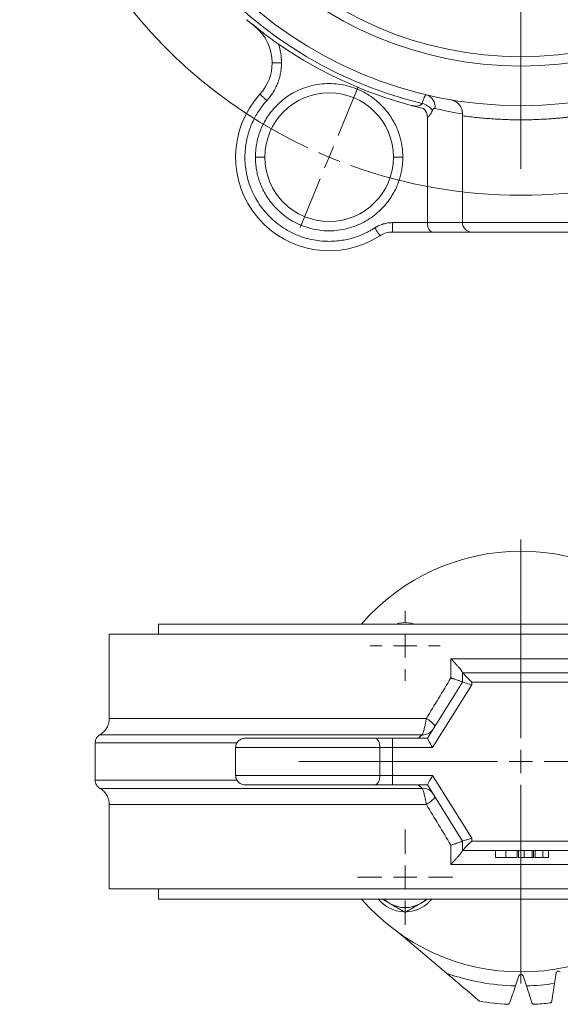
# Model space of a CAD drawing. Header units: millimetres. Extents: x 2 to 458, y -103 to 427.
# Tile 1 of 11: x 2 to 117, y -103 to 108. Entities that reach past the tile are written whole.
import ezdxf

# ---------------------------------------------------------------- set-up
doc = ezdxf.new("R2010")
doc.units = ezdxf.units.MM

# ---------------------------------------------------------------- blocks, each defined once
blk = doc.blocks.new('SW_CENTERMARKSYMBOL_0')
at = {"color": 0, "linetype": 'Continuous', "lineweight": 0}
for p, q in [((41, -103.99), (41, -200.49)), ((1.91, -193.37), (6.22, -182.97)), ((0, -197.99), (0.96, -195.68)), ((0, -197.99), (-0.96, -200.3)), ((-1.91, -202.61), (-6.22, -213))]:
    blk.add_line(p, q, dxfattribs=at)
for start, end in [(115.1736, 244.8264), (246.1632, 247.5), (247.5, 248.8368), (250.1736, 289.8264)]:
    blk.add_arc((41, -98.99), 107.15, start, end, dxfattribs=at)
blk = doc.blocks.new('SW_CENTERMARKSYMBOL_1')
at = {"color": 0, "linetype": 'Continuous', "lineweight": 0}
for p, q in [((0, 5), (0, 10.185)), ((0, 0), (0, 2.5)), ((-5, 0), (-10.185, 0)), ((0, 0), (-2.5, 0)), ((0, 0), (0, -2.5)), ((0, 0), (2.5, 0)), ((5, 0), (10.185, 0)), ((0, -5), (0, -10.185))]:
    blk.add_line(p, q, dxfattribs=at)
blk = doc.blocks.new('SW_CENTERMARKSYMBOL_2')
at = {"color": 0, "linetype": 'Continuous', "lineweight": 0}
for p, q in [((0, 5), (0, 7.5)), ((0, 0), (0, 2.5)), ((-5, 0), (-7.5, 0)), ((0, 0), (-2.5, 0)), ((0, 0), (0, -2.5)), ((0, 0), (2.5, 0)), ((5, 0), (7.5, 0)), ((0, -5), (0, -7.5))]:
    blk.add_line(p, q, dxfattribs=at)
blk = doc.blocks.new('SW_CENTERMARKSYMBOL_3')
at = {"color": 0, "linetype": 'Continuous', "lineweight": 0}
for p, q in [((0, 5), (0, 47.5)), ((0, 0), (0, 2.5)), ((-5, 0), (-47.5, 0)), ((0, 0), (-2.5, 0)), ((0, 0), (0, -2.5)), ((0, 0), (2.5, 0)), ((5, 0), (47.5, 0)), ((0, -5), (0, -47.5))]:
    blk.add_line(p, q, dxfattribs=at)

msp = doc.modelspace()

# ---------------------------------------------------------------- linework, layer by layer
at = {"color": 7, "linetype": 'Continuous', "lineweight": 15}
for p, q in [((85.74, 89.39), (85.75, 89.38)), ((88.8, 64.41), (88.8, 86.9)), ((96.3, 87.27), (96.3, 64.41)), ((81.35, 64.41), (88.8, 64.41)), ((81.35, 62.41), (81.35, 64.41)), ((96.3, 64.41), (88.8, 64.41)), ((121.3, 64.41), (96.3, 64.41)), ((89.91, 62.41), (81.35, 62.41)), ((98.3, 62.41), (89.91, 62.41)), ((119.3, 62.41), (98.3, 62.41)), ((31.3, -21.45), (31.3, -23.6)), ((108.8, -21.45), (31.3, -21.45)), ((186.3, -21.45), (108.8, -21.45)), ((20.8, -23.6), (20.8, -41.65)), ((20.8, -23.6), (196.8, -23.6)), ((123.79, -28.85), (93.81, -28.85)), ((93.81, -28.85), (93.81, -32.98)), ((96.3, -31.85), (96.3, -33.84)), ((121.3, -31.85), (96.3, -31.85)), ((96.3, -33.84), (88.8, -45.85)), ((98.3, -34.42), (89.91, -47.85)), ((98.3, -33.85), (98.3, -34.42)), ((119.3, -33.85), (98.3, -33.85)), ((20.8, -41.65), (88.58, -41.65)), ((87.7, -45.11), (18.8, -45.11)), ((81.35, -47.85), (81.35, -45.85)), ((81.35, -45.85), (88.8, -45.85)), ((17.8, -46.85), (17.8, -54.85)), ((47.8, -47.85), (47.8, -53.85)), ((78.64, -47.85), (78.64, -53.85)), ((78.64, -47.85), (81.35, -47.85)), ((81.35, -47.85), (81.35, -53.85)), ((89.91, -47.85), (81.35, -47.85)), ((81.35, -53.85), (78.64, -53.85)), ((81.35, -55.85), (81.35, -53.85)), ((81.35, -53.85), (89.91, -53.85)), ((89.91, -53.85), (98.3, -67.27)), ((18.8, -56.58), (87.7, -56.58)), ((81.35, -55.85), (88.8, -55.85)), ((88.8, -55.85), (96.3, -67.85)), ((20.8, -60.04), (20.8, -78.1)), ((20.8, -60.04), (88.58, -60.04)), ((98.3, -67.27), (98.3, -67.85)), ((93.81, -68.71), (93.81, -72.85)), ((96.3, -67.85), (96.3, -69.85)), ((98.3, -67.85), (119.3, -67.85)), ((96.3, -69.85), (121.3, -69.85)), ((103.33, -71.35), (103.33, -69.85)), ((105.54, -71.35), (105.54, -69.85)), ((107.99, -71.35), (107.99, -69.85)), ((108.31, -71.35), (108.31, -69.85)), ((108.31, -71.35), (109.5, -71.35)), ((109.5, -71.35), (109.5, -69.85)), ((109.5, -71.35), (111.2, -71.35)), ((111.2, -71.35), (111.2, -69.85)), ((111.49, -69.85), (111.49, -71.35)), ((111.82, -69.85), (111.82, -71.35)), ((111.82, -71.35), (113.48, -71.35)), ((113.48, -71.35), (113.48, -69.85)), ((113.48, -71.35), (114.68, -71.35)), ((114.68, -71.35), (114.68, -69.85)), ((93.81, -72.85), (123.79, -72.85)), ((196.8, -78.1), (20.8, -78.1)), ((31.3, -78.1), (31.3, -80.25)), ((31.3, -80.25), (186.3, -80.25)), ((79.11, -80.25), (80.8, -81.22)), ((82.69, -87.5), (92.91, -96.14)), ((107.62, -98.83), (108.33, -96.66)), ((109.27, -96.67), (109.97, -98.83)), ((115.97, -98.31), (116.3, -96.05)), ((105.94, -102.77), (105.94, -102.77))]:
    msp.add_line(p, q, dxfattribs=at)
at = {"color": 8, "linetype": 'Continuous', "lineweight": 15}
for p, q in [((17.8, -46.85), (48.05, -46.85)), ((47.8, -47.85), (78.64, -47.85)), ((78.64, -53.85), (47.8, -53.85)), ((48.04, -54.85), (17.8, -54.85))]:
    msp.add_line(p, q, dxfattribs=at)
at = {"color": 7, "linetype": 'Continuous', "lineweight": 15, "flags": 128}
for points in [[(84.05, -21.1), (82.7, -21.28), (82.22, -21.45)], [(85.89, -21.45), (85.4, -21.28), (84.05, -21.1)], [(96.3, -31.85), (96.34, -31.88), (96.45, -32), (96.64, -32.18), (96.89, -32.43), (97.19, -32.73), (97.54, -33.08), (97.91, -33.46), (98.3, -33.85)], [(96.3, -33.84), (96.34, -33.85), (96.45, -33.89), (96.64, -33.94), (96.89, -34.01), (97.19, -34.1), (97.54, -34.2), (97.91, -34.3), (98.3, -34.42)], [(88.8, -45.85), (88.82, -45.88), (88.89, -46), (88.99, -46.18), (89.13, -46.43), (89.29, -46.73), (89.49, -47.08), (89.69, -47.46), (89.91, -47.85)], [(88.8, -55.85), (88.82, -55.81), (88.87, -55.72), (88.95, -55.58), (89.06, -55.38), (89.2, -55.13), (89.36, -54.85), (89.53, -54.53), (89.72, -54.19), (89.91, -53.85)], [(96.3, -67.85), (96.34, -67.84), (96.45, -67.8), (96.64, -67.75), (96.89, -67.68), (97.19, -67.59), (97.54, -67.49), (97.91, -67.39), (98.3, -67.27)], [(96.3, -69.85), (96.34, -69.81), (96.45, -69.69), (96.64, -69.51), (96.89, -69.26), (97.19, -68.96), (97.54, -68.61), (97.91, -68.24), (98.3, -67.85)], [(79.51, -80.25), (80.1, -80.75), (80.8, -81.22)], [(88.59, -80.25), (88.01, -80.75), (87.3, -81.22)]]:
    msp.add_lwpolyline(points, dxfattribs=at)
at = {"color": 7, "linetype": 'Continuous', "lineweight": 15}
for radius in [88, 79.5, 77.5]:
    msp.add_circle((108.8, 177.41), radius, dxfattribs=at)
for centre, radius, start, end in [((108.8, 177.41), 90, 180, 256.4379), ((45.62, 98.61), 10, 360, 51.2738), ((108.8, 177.41), 91, 235.2389, 256.7572), ((45.62, 98.61), 10, 317.6775, 360), ((67.8, 78.41), 20, 137.6775, 302.8332), ((67.8, 78.41), 13.75, 0, 180), ((87.77, 89.2), 2.68, 352.2701, 72.5784), ((86.31, 85.46), 4.67, 39.9861, 72.7577), ((67.8, 78.41), 13.75, 180, 0), ((98.3, 64.41), 2, 180, 270), ((81.35, 57.41), 5, 90, 122.8332), ((108.8, -50.85), 45, 90, 139.2066), ((108.8, -50.85), 45, 40.7934, 90), ((86.47, -45.98), 4.81, 34.6928, 64.1017), ((87.95, -42.77), 2.35, 263.8373, 325.5596), ((87.95, -58.92), 2.35, 34.4403, 96.1627), ((108.8, -50.85), 45, 220.7934, 319.2066), ((84.05, -75.59), 7.4, 218.9432, 267.7819), ((84.05, -75.59), 6.5, 240, 300), ((84.05, -75.59), 7.4, 273.5236, 321.0568), ((108.8, -50.85), 48, 250.6617, 268.5912), ((108.8, -96.85), 0.5, 21.0375, 158.7835), ((116.79, -96.15), 0.5, 31.0375, 168.7835), ((108.8, -50.85), 48, 271.3962, 278.591), ((108.8, -50.85), 52, 260.1838, 266.8432), ((108.8, -50.85), 52, 273.1328, 276.8432)]:
    msp.add_arc(centre, radius, start, end, dxfattribs=at)
msp.add_ellipse((89.91, 64.41), major_axis=(0, 2), ratio=0.554309, start_param=1.570796, end_param=3.141593, dxfattribs=at)
for points, knots in [([(50.16, 107.82), (50.43, 107.59), (50.72, 107.37), (51.16, 107.04), (51.31, 106.93), (51.61, 106.7), (51.76, 106.58), (52.21, 106.22), (52.5, 105.98), (53.06, 105.5), (53.33, 105.27), (53.61, 105.05)], [0, 0, 0, 0, 0.25, 0.25, 0.375, 0.375, 0.5, 0.5, 0.75, 0.75, 1, 1, 1, 1]), ([(50.16, 107.82), (50.25, 107.74), (50.4, 107.62), (50.68, 107.39), (51.03, 107.1), (51.45, 106.75), (51.74, 106.52), (51.87, 106.41)], [0, 0, 0, 0, 0.158015, 0.250037, 0.500011, 0.766184, 1, 1, 1, 1]), ([(56.92, 102.65), (56.62, 102.85), (56.34, 103.05), (55.77, 103.45), (55.49, 103.65), (54.94, 104.06), (54.67, 104.26), (54.14, 104.65), (53.87, 104.85), (53.61, 105.05)], [0, 0, 0, 0, 0.25, 0.25, 0.5, 0.5, 0.75, 0.75, 1, 1, 1, 1]), ([(57.62, 98.61), (57.62, 99.27), (57.56, 99.95), (57.33, 101.3), (57.15, 101.98), (56.92, 102.65)], [0, 0, 0, 0, 0.5, 0.5, 1, 1, 1, 1]), ([(57.62, 98.61), (57.62, 98.51), (57.61, 98.3), (57.6, 97.98), (57.58, 97.67), (57.55, 97.36), (57.51, 97.05), (57.47, 96.74), (57.37, 96.16), (57.18, 95.34), (56.82, 94.27), (56.37, 93.25), (55.92, 92.44), (55.51, 91.82), (55.19, 91.38), (54.85, 90.94), (54.61, 90.67), (54.49, 90.53)], [0, 0, 0, 0, 0.035467, 0.070875, 0.10625, 0.141615, 0.176995, 0.212414, 0.247895, 0.37392, 0.500007, 0.626032, 0.752119, 0.814143, 0.876044, 0.937953, 1, 1, 1, 1]), ([(55.62, 98.61), (55.62, 98.61), (55.66, 98.61), (55.85, 98.61), (56.01, 98.61), (56.4, 98.61), (56.63, 98.61), (57.13, 98.61), (57.38, 98.61), (57.62, 98.61)], [0, 0, 0, 0, 0.25, 0.25, 0.5, 0.5, 0.75, 0.75, 1, 1, 1, 1]), ([(52.05, 78.41), (52.05, 78.53), (52.05, 78.76), (52.06, 79.11), (52.08, 79.46), (52.11, 79.81), (52.14, 80.16), (52.22, 80.78), (52.37, 81.68), (52.67, 82.88), (53.09, 84.1), (53.84, 85.83), (54.88, 87.53), (56.23, 89.14), (57.44, 90.32), (58.83, 91.4), (60.38, 92.35), (62.09, 93.13), (63.92, 93.72), (65.84, 94.08), (67.8, 94.2), (69.76, 94.08), (71.67, 93.72), (73.5, 93.13), (75.21, 92.35), (76.77, 91.4), (78.16, 90.32), (79.37, 89.14), (80.71, 87.53), (81.75, 85.83), (82.51, 84.1), (82.92, 82.88), (83.22, 81.68), (83.39, 80.67), (83.49, 79.81), (83.54, 79.11), (83.54, 78.65), (83.55, 78.41)], [0, 0, 0, 0, 0.0070714, 0.0141364, 0.0211985, 0.0282612, 0.0353279, 0.0424022, 0.0663831, 0.0903744, 0.1174018, 0.1444396, 0.2048316, 0.2374547, 0.2716061, 0.3071861, 0.3440509, 0.3820123, 0.4208399, 0.4602672, 0.5000013, 0.5397354, 0.5791627, 0.6179902, 0.6559517, 0.6928165, 0.7283965, 0.7625479, 0.7951709, 0.855563, 0.8825905, 0.9096282, 0.9336091, 0.9576004, 0.971736, 0.9858599, 1, 1, 1, 1]), ([(53.01, 91.88), (53.01, 91.88), (53.04, 91.85), (53.19, 91.72), (53.3, 91.62), (53.59, 91.35), (53.76, 91.19), (54.13, 90.86), (54.31, 90.69), (54.49, 90.53)], [0, 0, 0, 0, 0.25, 0.25, 0.5, 0.5, 0.75, 0.75, 1, 1, 1, 1]), ([(88.58, 91.76), (88.53, 91.77), (88.47, 91.75), (88.35, 91.61), (88.28, 91.5), (88.16, 91.28), (88.12, 91.19), (88.04, 90.99), (88, 90.88), (87.92, 90.64), (87.87, 90.51), (87.79, 90.23), (87.74, 90.08), (87.7, 89.92)], [0, 0, 0, 0, 0.25, 0.25, 0.5, 0.5, 0.625, 0.625, 0.75, 0.75, 0.875, 0.875, 1, 1, 1, 1]), ([(96.3, 87.74), (96.3, 87.78), (96.3, 87.86), (96.29, 87.99), (96.28, 88.12), (96.26, 88.24), (96.22, 88.42), (96.16, 88.66), (96.06, 88.93), (95.93, 89.19), (95.74, 89.5), (95.46, 89.84), (95.09, 90.16), (94.76, 90.37), (94.48, 90.5), (94.27, 90.58), (94.05, 90.65), (93.9, 90.68), (93.81, 90.69)], [0, 0, 0, 0, 0.024431, 0.049131, 0.074139, 0.099492, 0.125227, 0.186532, 0.250951, 0.312018, 0.37667, 0.501367, 0.626644, 0.751182, 0.809489, 0.875139, 0.927097, 1, 1, 1, 1]), ([(54.49, 90.53), (54.4, 90.44), (54.23, 90.24), (53.97, 89.94), (53.72, 89.64), (53.48, 89.33), (53.25, 89.01), (52.84, 88.44), (52.3, 87.6), (51.65, 86.41), (51.07, 85.13), (50.4, 83.22), (49.83, 80.58), (49.74, 77.76), (50.02, 75.4), (50.42, 73.58), (51.03, 71.78), (51.84, 70.02), (52.84, 68.33), (54.03, 66.76), (55.39, 65.33), (56.88, 64.06), (58.49, 62.97), (60.17, 62.07), (61.89, 61.38), (64.17, 60.71), (66.97, 60.33), (69.67, 60.46), (71.66, 60.81), (73.02, 61.17), (74.3, 61.61), (75.35, 62.06), (76.2, 62.49), (76.89, 62.87), (77.33, 63.15), (77.56, 63.29)], [0, 0, 0, 0, 0.007578, 0.015149, 0.022717, 0.030286, 0.037859, 0.045439, 0.070685, 0.095941, 0.123856, 0.151782, 0.212955, 0.279235, 0.314138, 0.350031, 0.386756, 0.424131, 0.461953, 0.500001, 0.53805, 0.575872, 0.613247, 0.649972, 0.685864, 0.720768, 0.787048, 0.848221, 0.876136, 0.904061, 0.929307, 0.954563, 0.969712, 0.984847, 1, 1, 1, 1]), ([(85.41, 89.46), (85.47, 89.45), (85.58, 89.42), (85.74, 89.39), (85.89, 89.36), (86.09, 89.34), (86.35, 89.33), (86.66, 89.34), (86.95, 89.4), (87.19, 89.48), (87.36, 89.58), (87.49, 89.67), (87.6, 89.78), (87.67, 89.87), (87.7, 89.92)], [0, 0, 0, 0, 0.070654, 0.135945, 0.195833, 0.250294, 0.383216, 0.499793, 0.63302, 0.749124, 0.814011, 0.874291, 0.939181, 1, 1, 1, 1]), ([(88.8, 86.9), (88.8, 87.08), (88.78, 87.26), (88.72, 87.61), (88.66, 87.79), (88.52, 88.12), (88.43, 88.28), (88.22, 88.57), (88.1, 88.71), (87.96, 88.83)], [0, 0, 0, 0, 0.25, 0.25, 0.5, 0.5, 0.75, 0.75, 1, 1, 1, 1]), ([(89.89, 88.46), (89.87, 88.41), (89.84, 88.33), (89.78, 88.2), (89.73, 88.08), (89.65, 87.92), (89.54, 87.73), (89.39, 87.51), (89.22, 87.28), (89.02, 87.07), (88.87, 86.95), (88.8, 86.9)], [0, 0, 0, 0, 0.0622988, 0.124712, 0.1873318, 0.2502495, 0.3742363, 0.4993856, 0.6641015, 0.8305262, 1, 1, 1, 1]), ([(90.43, 88.84), (90.41, 88.85), (90.38, 88.85), (90.33, 88.85), (90.25, 88.85), (90.15, 88.81), (90.06, 88.74), (90, 88.66), (89.94, 88.57), (89.9, 88.5), (89.89, 88.46)], [0, 0, 0, 0, 0.084069, 0.167078, 0.249456, 0.499211, 0.625681, 0.749414, 0.875742, 1, 1, 1, 1]), ([(121.3, 87.27), (121.01, 87.23), (120.41, 87.15), (119.53, 87.04), (118.64, 86.94), (117.75, 86.85), (116.86, 86.76), (115.97, 86.69), (114.33, 86.57), (111.94, 86.44), (108.8, 86.39), (105.66, 86.44), (103.05, 86.58), (100.97, 86.74), (99.41, 86.89), (97.85, 87.06), (96.82, 87.2), (96.3, 87.27)], [0, 0, 0, 0, 0.0356789, 0.07135, 0.1070168, 0.1426826, 0.178351, 0.2140253, 0.2497092, 0.3748451, 0.500001, 0.625137, 0.7502929, 0.8127252, 0.8751414, 0.9375602, 1, 1, 1, 1]), ([(83.55, 78.41), (83.55, 78.3), (83.54, 78.06), (83.53, 77.71), (83.51, 77.37), (83.49, 77.02), (83.45, 76.67), (83.37, 76.05), (83.22, 75.15), (82.92, 73.95), (82.51, 72.73), (81.75, 71), (80.71, 69.3), (79.37, 67.69), (78.16, 66.51), (76.77, 65.43), (75.21, 64.48), (73.5, 63.69), (71.67, 63.11), (69.76, 62.75), (67.8, 62.62), (65.84, 62.75), (63.92, 63.11), (62.09, 63.69), (60.38, 64.48), (58.83, 65.43), (57.44, 66.51), (56.23, 67.69), (54.88, 69.3), (53.84, 71), (53.09, 72.73), (52.67, 73.95), (52.37, 75.15), (52.2, 76.16), (52.1, 77.02), (52.06, 77.71), (52.05, 78.18), (52.05, 78.41)], [0, 0, 0, 0, 0.007071, 0.014136, 0.021199, 0.028261, 0.035328, 0.042402, 0.066383, 0.090374, 0.117402, 0.14444, 0.204832, 0.237455, 0.271606, 0.307186, 0.344051, 0.382012, 0.42084, 0.460267, 0.500001, 0.539735, 0.579163, 0.61799, 0.655952, 0.692817, 0.728396, 0.762548, 0.795171, 0.855563, 0.88259, 0.909628, 0.933609, 0.9576, 0.971736, 0.98586, 1, 1, 1, 1]), ([(54.05, 78.41), (54.05, 78.41), (54, 78.41), (53.81, 78.41), (53.66, 78.41), (53.27, 78.41), (53.03, 78.41), (52.54, 78.41), (52.28, 78.41), (52.05, 78.41)], [0, 0, 0, 0, 0.25, 0.25, 0.5, 0.5, 0.75, 0.75, 1, 1, 1, 1]), ([(81.55, 78.41), (81.55, 78.41), (81.59, 78.41), (81.78, 78.41), (81.94, 78.41), (82.33, 78.41), (82.56, 78.41), (83.06, 78.41), (83.31, 78.41), (83.55, 78.41)], [0, 0, 0, 0, 0.25, 0.25, 0.5, 0.5, 0.75, 0.75, 1, 1, 1, 1]), ([(77.56, 63.29), (77.63, 63.33), (77.77, 63.42), (77.98, 63.55), (78.2, 63.66), (78.51, 63.81), (78.89, 63.97), (79.37, 64.13), (79.86, 64.25), (80.35, 64.34), (80.85, 64.4), (81.19, 64.4), (81.35, 64.41)], [0, 0, 0, 0, 0.062199, 0.124336, 0.18649, 0.248741, 0.374312, 0.50002, 0.62559, 0.751298, 0.875615, 1, 1, 1, 1]), ([(78.64, 61.61), (78.64, 61.61), (78.62, 61.64), (78.51, 61.81), (78.43, 61.94), (78.22, 62.26), (78.09, 62.46), (77.82, 62.88), (77.68, 63.09), (77.56, 63.29)], [0, 0, 0, 0, 0.25, 0.25, 0.5, 0.5, 0.75, 0.75, 1, 1, 1, 1]), ([(96.3, -31.81), (96.3, -31.8), (96.3, -31.79), (96.29, -31.76), (96.28, -31.73), (96.26, -31.69), (96.22, -31.63), (96.16, -31.53), (96.06, -31.38), (95.93, -31.21), (95.74, -30.97), (95.46, -30.64), (95.09, -30.21), (94.76, -29.85), (94.48, -29.54), (94.27, -29.33), (94.05, -29.09), (93.9, -28.94), (93.81, -28.85)], [0, 0, 0, 0, 0.024431, 0.049131, 0.074139, 0.099492, 0.125227, 0.186532, 0.250951, 0.312018, 0.37667, 0.501367, 0.626644, 0.751182, 0.809489, 0.875139, 0.927097, 1, 1, 1, 1]), ([(93.81, -32.98), (93.87, -33), (93.96, -33.03), (94.1, -33.07), (94.21, -33.1), (94.37, -33.15), (94.56, -33.21), (94.87, -33.31), (95.22, -33.42), (95.6, -33.54), (95.9, -33.65), (96.09, -33.73), (96.2, -33.77), (96.26, -33.8), (96.29, -33.83), (96.3, -33.84), (96.3, -33.84)], [0, 0, 0, 0, 0.039201, 0.073203, 0.102005, 0.125608, 0.191297, 0.25018, 0.381768, 0.500008, 0.628458, 0.749887, 0.813645, 0.876559, 0.938665, 1, 1, 1, 1]), ([(20.8, -41.65), (20.8, -41.98), (20.76, -42.33), (20.58, -43.01), (20.44, -43.34), (20.09, -43.96), (19.87, -44.24), (19.37, -44.74), (19.09, -44.95), (18.8, -45.11)], [0, 0, 0, 0, 0.25, 0.25, 0.5, 0.5, 0.75, 0.75, 1, 1, 1, 1]), ([(88.58, -41.65), (88.53, -41.97), (88.47, -42.29), (88.35, -42.94), (88.28, -43.26), (88.16, -43.71), (88.12, -43.86), (88.04, -44.15), (88, -44.29), (87.92, -44.56), (87.87, -44.68), (87.79, -44.91), (87.74, -45.02), (87.7, -45.11)], [0, 0, 0, 0, 0.25, 0.25, 0.5, 0.5, 0.625, 0.625, 0.75, 0.75, 0.875, 0.875, 1, 1, 1, 1]), ([(18.8, -45.11), (18.62, -45.24), (18.26, -45.5), (17.92, -46.09), (17.77, -46.57), (17.81, -46.82), (17.81, -46.85)], [0, 0, 0, 0, 0.308683, 0.635312, 0.96196, 1, 1, 1, 1]), ([(49.94, -45.85), (49.67, -45.87), (49.11, -45.93), (48.38, -46.4), (47.88, -47.09), (47.83, -47.6), (47.8, -47.85)], [0, 0, 0, 0, 0.237791, 0.492641, 0.751207, 1, 1, 1, 1]), ([(49.94, -45.85), (49.92, -45.85), (49.89, -45.85), (49.85, -45.85), (49.82, -45.85), (49.8, -45.85), (49.8, -45.85), (49.8, -45.85), (49.81, -45.85), (49.84, -45.85), (49.91, -45.85), (50.04, -45.85), (50.22, -45.85), (50.52, -45.85), (51.03, -45.85), (51.84, -45.85), (52.84, -45.85), (54.03, -45.85), (55.39, -45.85), (56.88, -45.85), (58.49, -45.85), (60.17, -45.85), (61.89, -45.85), (64.17, -45.85), (66.97, -45.85), (69.67, -45.85), (71.66, -45.85), (73.02, -45.85), (74.3, -45.85), (75.35, -45.85), (76.2, -45.85), (76.89, -45.85), (77.33, -45.85), (77.56, -45.85)], [0, 0, 0, 0, 0.010559, 0.021101, 0.031632, 0.042157, 0.052683, 0.063216, 0.073762, 0.084327, 0.106498, 0.128682, 0.151482, 0.174294, 0.220949, 0.268429, 0.316477, 0.364813, 0.413149, 0.461197, 0.508678, 0.555332, 0.600929, 0.64527, 0.72947, 0.807183, 0.842646, 0.878122, 0.910194, 0.942278, 0.961522, 0.980751, 1, 1, 1, 1]), ([(78.64, -47.85), (78.64, -47.61), (78.62, -47.36), (78.51, -46.86), (78.43, -46.63), (78.22, -46.24), (78.09, -46.08), (77.82, -45.89), (77.68, -45.85), (77.56, -45.85)], [0, 0, 0, 0, 0.25, 0.25, 0.5, 0.5, 0.75, 0.75, 1, 1, 1, 1]), ([(77.56, -45.85), (77.63, -45.85), (77.77, -45.85), (77.98, -45.85), (78.2, -45.85), (78.51, -45.85), (78.89, -45.85), (79.37, -45.85), (79.86, -45.85), (80.35, -45.85), (80.85, -45.85), (81.19, -45.85), (81.35, -45.85)], [0, 0, 0, 0, 0.062199, 0.124336, 0.18649, 0.248741, 0.374312, 0.50002, 0.62559, 0.751298, 0.875615, 1, 1, 1, 1]), ([(47.8, -53.85), (47.83, -54.09), (47.88, -54.6), (48.38, -55.29), (49.11, -55.76), (49.67, -55.82), (49.94, -55.85)], [0, 0, 0, 0, 0.248793, 0.507359, 0.762209, 1, 1, 1, 1]), ([(77.56, -55.85), (77.68, -55.85), (77.82, -55.8), (78.09, -55.61), (78.22, -55.45), (78.43, -55.06), (78.51, -54.83), (78.62, -54.34), (78.64, -54.08), (78.64, -53.85)], [0, 0, 0, 0, 0.25, 0.25, 0.5, 0.5, 0.75, 0.75, 1, 1, 1, 1]), ([(18.8, -56.58), (18.66, -56.5), (18.53, -56.4), (18.28, -56.16), (18.17, -56.02), (17.99, -55.71), (17.92, -55.54), (17.82, -55.2), (17.8, -55.02), (17.8, -54.85)], [0, 0, 0, 0, 0.25, 0.25, 0.5, 0.5, 0.75, 0.75, 1, 1, 1, 1]), ([(18.8, -56.58), (19.09, -56.74), (19.37, -56.95), (19.87, -57.45), (20.09, -57.73), (20.44, -58.35), (20.58, -58.68), (20.76, -59.36), (20.8, -59.71), (20.8, -60.04)], [0, 0, 0, 0, 0.25, 0.25, 0.5, 0.5, 0.75, 0.75, 1, 1, 1, 1]), ([(49.94, -55.85), (49.83, -55.85), (49.78, -55.85), (49.81, -55.85), (49.89, -55.85), (50.2, -55.85), (50.43, -55.85), (51.03, -55.85), (51.41, -55.85), (52.32, -55.85), (52.85, -55.85), (54.04, -55.85), (54.7, -55.85), (56.13, -55.85), (56.9, -55.85), (58.5, -55.85), (59.34, -55.85), (61.05, -55.85), (61.92, -55.85), (63.66, -55.85), (64.53, -55.85), (66.23, -55.85), (67.07, -55.85), (68.7, -55.85), (69.48, -55.85), (71.74, -55.85), (73.11, -55.85), (75.55, -55.85), (76.62, -55.85), (77.56, -55.85)], [0, 0, 0, 0, 0.0625, 0.0625, 0.125, 0.125, 0.1875, 0.1875, 0.25, 0.25, 0.3125, 0.3125, 0.375, 0.375, 0.4375, 0.4375, 0.5, 0.5, 0.5625, 0.5625, 0.625, 0.625, 0.6875, 0.6875, 0.75, 0.75, 0.875, 0.875, 1, 1, 1, 1]), ([(77.56, -55.85), (78.11, -55.85), (78.73, -55.85), (80.02, -55.85), (80.69, -55.85), (81.35, -55.85)], [0, 0, 0, 0, 0.5, 0.5, 1, 1, 1, 1]), ([(87.7, -56.58), (87.78, -56.77), (87.87, -57), (88, -57.4), (88.04, -57.53), (88.12, -57.82), (88.16, -57.97), (88.24, -58.28), (88.27, -58.43), (88.34, -58.75), (88.38, -58.91), (88.47, -59.39), (88.53, -59.72), (88.58, -60.04)], [0, 0, 0, 0, 0.25, 0.25, 0.375, 0.375, 0.5, 0.5, 0.625, 0.625, 0.75, 0.75, 1, 1, 1, 1]), ([(88.58, -60.04), (88.84, -59.87), (89.1, -59.69), (89.58, -59.33), (89.8, -59.16), (90.15, -58.86), (90.28, -58.74), (90.43, -58.55), (90.45, -58.49), (90.43, -58.45)], [0, 0, 0, 0, 0.25, 0.25, 0.5, 0.5, 0.75, 0.75, 1, 1, 1, 1]), ([(96.3, -67.85), (96.3, -67.85), (96.3, -67.86), (96.28, -67.87), (96.26, -67.89), (96.22, -67.91), (96.17, -67.93), (96.08, -67.97), (95.9, -68.04), (95.6, -68.15), (95.22, -68.27), (94.87, -68.39), (94.56, -68.48), (94.33, -68.55), (94.08, -68.63), (93.91, -68.68), (93.81, -68.71)], [0, 0, 0, 0, 0.040879, 0.082097, 0.123663, 0.165589, 0.207886, 0.250563, 0.371846, 0.500145, 0.618256, 0.749693, 0.808566, 0.874258, 0.926744, 1, 1, 1, 1]), ([(93.81, -72.85), (93.87, -72.78), (93.98, -72.67), (94.13, -72.51), (94.3, -72.34), (94.48, -72.15), (94.76, -71.85), (95.09, -71.48), (95.46, -71.05), (95.74, -70.72), (95.93, -70.48), (96.06, -70.31), (96.16, -70.16), (96.23, -70.05), (96.27, -69.97), (96.3, -69.92), (96.3, -69.89), (96.3, -69.88)], [0, 0, 0, 0, 0.050929, 0.092554, 0.124873, 0.190518, 0.248832, 0.373372, 0.498652, 0.623352, 0.687997, 0.749073, 0.813486, 0.874799, 0.917465, 0.959141, 1, 1, 1, 1]), ([(103.33, -71.35), (103.33, -71.35), (103.34, -71.35), (103.39, -71.35), (103.48, -71.35), (103.59, -71.35), (103.69, -71.35), (103.77, -71.35), (103.86, -71.35), (103.95, -71.35), (104.06, -71.35), (104.16, -71.35), (104.28, -71.35), (104.4, -71.35), (104.53, -71.35), (104.66, -71.35), (104.8, -71.35), (104.94, -71.35), (105.08, -71.35), (105.23, -71.35), (105.38, -71.35), (105.49, -71.35), (105.54, -71.35)], [0, 0, 0, 0, 0.088899, 0.17544, 0.261633, 0.34801, 0.390819, 0.432814, 0.473776, 0.514166, 0.554107, 0.594121, 0.63362, 0.673585, 0.71348, 0.75336, 0.792891, 0.833007, 0.873643, 0.914893, 0.95695, 1, 1, 1, 1]), ([(105.54, -71.35), (105.63, -71.35), (105.8, -71.35), (106.06, -71.35), (106.3, -71.35), (106.53, -71.35), (106.74, -71.35), (106.95, -71.35), (107.14, -71.35), (107.32, -71.35), (107.48, -71.35), (107.62, -71.35), (107.73, -71.35), (107.83, -71.35), (107.9, -71.35), (107.96, -71.35), (107.99, -71.35), (107.99, -71.35), (107.99, -71.35)], [0, 0, 0, 0, 0.056157, 0.110133, 0.162537, 0.213912, 0.265146, 0.31651, 0.369179, 0.423123, 0.479276, 0.538691, 0.601978, 0.670125, 0.74365, 0.82281, 0.908261, 1, 1, 1, 1]), ([(111.49, -71.35), (111.45, -71.35), (111.35, -71.35), (111.25, -71.35), (111.2, -71.35)], [0, 0, 0, 0, 0.494218, 1, 1, 1, 1]), ([(111.82, -71.35), (111.8, -71.35), (111.76, -71.35), (111.69, -71.35), (111.59, -71.35), (111.53, -71.35), (111.49, -71.35)], [0, 0, 0, 0, 0.174779, 0.398246, 0.673111, 1, 1, 1, 1]), ([(80.8, -81.22), (81.08, -81.38), (81.36, -81.54), (81.9, -81.86), (82.18, -82.02), (82.99, -82.48), (83.52, -82.79), (84.05, -83.1)], [0, 0, 0, 0, 0.25, 0.25, 0.5, 0.5, 1, 1, 1, 1]), ([(84.05, -83.1), (84.58, -82.79), (85.12, -82.48), (86.2, -81.86), (86.75, -81.54), (87.3, -81.22)], [0, 0, 0, 0, 0.5, 0.5, 1, 1, 1, 1]), ([(87.3, -81.22), (87.38, -81.18), (87.95, -80.85), (88.51, -80.53), (89, -80.25)], [0, 0, 0, 0, 0.134846, 1, 1, 1, 1]), ([(106.44, -102.42), (106.41, -102.51), (106.36, -102.6), (106.23, -102.69), (106.18, -102.72), (106.07, -102.76), (106, -102.77), (105.94, -102.77)], [0, 0, 0, 0, 0.5, 0.5, 0.75, 0.75, 1, 1, 1, 1]), ([(111.64, -102.77), (111.58, -102.77), (111.52, -102.76), (111.4, -102.72), (111.35, -102.7), (111.23, -102.6), (111.17, -102.52), (111.14, -102.43)], [0, 0, 0, 0, 0.25, 0.25, 0.5, 0.5, 1, 1, 1, 1]), ([(115.43, -102.05), (115.42, -102.14), (115.38, -102.23), (115.27, -102.35), (115.23, -102.39), (115.12, -102.45), (115.06, -102.47), (115, -102.47)], [0, 0, 0, 0, 0.5, 0.5, 0.75, 0.75, 1, 1, 1, 1])]:
    msp.add_open_spline(points, degree=3, knots=knots, dxfattribs=at)
for points in [[(90.43, 88.84), (92.37, 88.38), (94.33, 87.99), (96.3, 87.66)], [(96.3, 87.27), (96.3, 87.43), (96.3, 87.58), (96.3, 87.74)], [(93.81, -32.98), (92.06, -35.89), (90.31, -38.78), (88.58, -41.65)], [(88.58, -60.04), (90.31, -62.91), (92.06, -65.8), (93.81, -68.71)], [(99.94, -102.08), (97.66, -100.16), (95.33, -98.19), (92.91, -96.14)], [(107.62, -98.83), (107.23, -100.03), (106.83, -101.23), (106.44, -102.42)], [(111.14, -102.43), (110.75, -101.23), (110.36, -100.03), (109.97, -98.83)], [(115.97, -98.31), (115.79, -99.56), (115.61, -100.8), (115.43, -102.05)]]:
    msp.add_open_spline(points, degree=3, dxfattribs=at)
at = {"color": 8, "linetype": 'Continuous', "lineweight": 15}
for points, knots in [([(86.83, -45.85), (87, -45.71), (87.25, -45.52), (87.54, -45.27), (87.65, -45.16), (87.7, -45.11)], [0, 0, 0, 0, 0.509642, 0.763078, 1, 1, 1, 1]), ([(87.7, -56.58), (87.64, -56.53), (87.54, -56.42), (87.25, -56.17), (87, -55.98), (86.83, -55.85)], [0, 0, 0, 0, 0.239625, 0.492826, 1, 1, 1, 1])]:
    msp.add_open_spline(points, degree=3, knots=knots, dxfattribs=at)

# ---------------------------------------------------------------- block references
at = {"color": 7, "linetype": 'Continuous', "lineweight": 0}
for name, p in [('SW_CENTERMARKSYMBOL_0', (67.8, 276.4)), ('SW_CENTERMARKSYMBOL_3', (108.8, -50.85)), ('SW_CENTERMARKSYMBOL_2', (84.05, -26.1)), ('SW_CENTERMARKSYMBOL_1', (84.05, -75.59))]:
    msp.add_blockref(name, p, dxfattribs=at)

doc.saveas('drawing.dxf')
